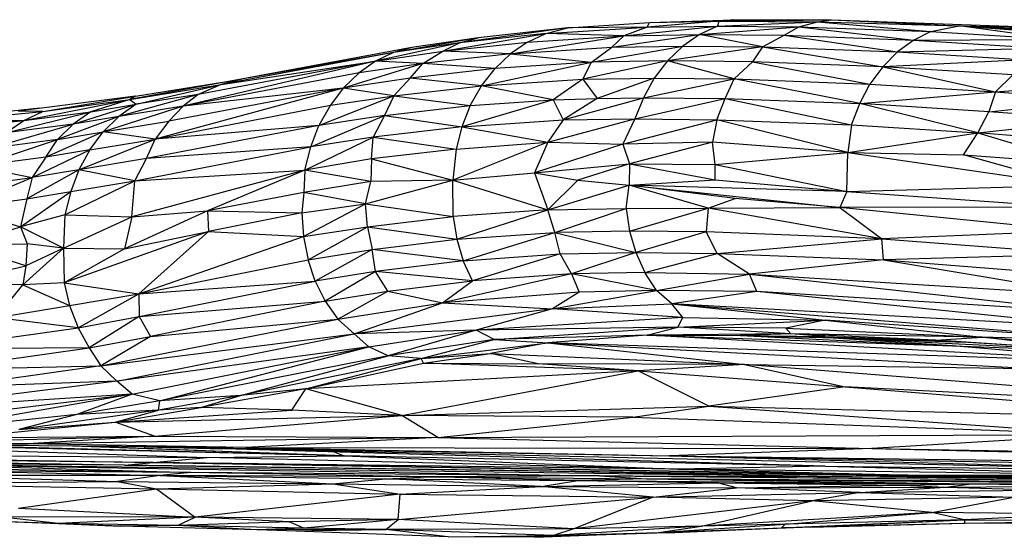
# Paper-space layout '_Posterior' of a CAD drawing. Header units: millimetres. Extents: x -679 to -71, y -2 to 78.
# Tile 2 of 10: x -638 to -601, y 1 to 20. Entities that reach past the tile are written whole.
import ezdxf

# ---------------------------------------------------------------- set-up
doc = ezdxf.new("R2010")
doc.units = ezdxf.units.MM

psp = doc.layouts.new('_Posterior')

# ---------------------------------------------------------------- linework, layer by layer
at = {"color": 7, "linetype": 'Continuous', "lineweight": 25}
for p, q in [((-614.36, 19.837), (-611.204, 19.947)), ((-611.204, 19.947), (-611.762, 19.897)), ((-611.762, 19.897), (-607.54, 19.936)), ((-611.204, 19.947), (-607.54, 19.936)), ((-608.063, 19.872), (-607.54, 19.936)), ((-607.54, 19.936), (-602.753, 19.715)), ((-607.54, 19.936), (-599.138, 19.647)), ((-617.424, 19.642), (-621.487, 19.073)), ((-617.424, 19.642), (-620.792, 19.263)), ((-618.251, 19.425), (-614.452, 19.663)), ((-618.251, 19.425), (-617.424, 19.642)), ((-617.424, 19.642), (-614.36, 19.837)), ((-614.452, 19.663), (-617.424, 19.642)), ((-615.32, 19.339), (-611.815, 19.708)), ((-614.452, 19.663), (-615.32, 19.339)), ((-611.762, 19.897), (-614.452, 19.663)), ((-614.452, 19.663), (-614.36, 19.837)), ((-614.452, 19.663), (-611.815, 19.708)), ((-614.36, 19.837), (-611.762, 19.897)), ((-611.815, 19.708), (-612.489, 19.39)), ((-612.489, 19.39), (-608.761, 19.682)), ((-611.762, 19.897), (-611.815, 19.708)), ((-611.815, 19.708), (-608.063, 19.872)), ((-611.815, 19.708), (-608.761, 19.682)), ((-611.762, 19.897), (-608.063, 19.872)), ((-609.309, 19.362), (-608.761, 19.682)), ((-608.761, 19.682), (-608.063, 19.872)), ((-608.761, 19.682), (-604.457, 19.178)), ((-608.761, 19.682), (-603.817, 19.498)), ((-608.063, 19.872), (-603.817, 19.498)), ((-608.063, 19.872), (-602.753, 19.715)), ((-603.817, 19.498), (-602.753, 19.715)), ((-602.753, 19.715), (-596.391, 19.367)), ((-602.753, 19.715), (-590.897, 19.212)), ((-602.753, 19.715), (-598.206, 19.39)), ((-599.091, 19.214), (-602.753, 19.715)), ((-602.753, 19.715), (-599.138, 19.647)), ((-620.792, 19.263), (-623.958, 18.715)), ((-620.792, 19.263), (-623.269, 18.905)), ((-622.105, 18.761), (-618.251, 19.425)), ((-618.251, 19.425), (-621.487, 19.073)), ((-621.487, 19.073), (-620.792, 19.263)), ((-619.57, 18.667), (-615.32, 19.339)), ((-618.937, 19.106), (-618.251, 19.425)), ((-618.937, 19.106), (-615.32, 19.339)), ((-615.32, 19.339), (-618.251, 19.425)), ((-615.77, 18.911), (-612.489, 19.39)), ((-615.77, 18.911), (-615.32, 19.339)), ((-615.32, 19.339), (-612.489, 19.39)), ((-612.489, 19.39), (-613.118, 18.949)), ((-610.13, 18.926), (-612.489, 19.39)), ((-612.489, 19.39), (-609.309, 19.362)), ((-610.13, 18.926), (-609.309, 19.362)), ((-609.309, 19.362), (-605.063, 18.736)), ((-609.309, 19.362), (-604.457, 19.178)), ((-603.817, 19.498), (-604.457, 19.178)), ((-604.457, 19.178), (-599.091, 19.214)), ((-603.817, 19.498), (-599.091, 19.214)), ((-623.269, 18.905), (-629.666, 17.715)), ((-621.487, 19.073), (-624.636, 18.39)), ((-621.487, 19.073), (-623.958, 18.715)), ((-623.269, 18.905), (-623.958, 18.715)), ((-622.105, 18.761), (-618.937, 19.106)), ((-622.105, 18.761), (-621.487, 19.073)), ((-618.937, 19.106), (-619.57, 18.667)), ((-619.57, 18.667), (-615.77, 18.911)), ((-616.535, 18.35), (-613.118, 18.949)), ((-616.535, 18.35), (-615.77, 18.911)), ((-615.77, 18.911), (-613.118, 18.949)), ((-613.118, 18.949), (-613.687, 18.398)), ((-610.13, 18.926), (-613.687, 18.398)), ((-613.118, 18.949), (-610.13, 18.926)), ((-610.13, 18.926), (-610.503, 18.369)), ((-610.13, 18.926), (-605.612, 18.182)), ((-610.13, 18.926), (-605.063, 18.736)), ((-604.457, 19.178), (-605.063, 18.736)), ((-605.063, 18.736), (-599.667, 18.887)), ((-604.457, 19.178), (-599.667, 18.887)), ((-623.958, 18.715), (-630.418, 17.51)), ((-623.958, 18.715), (-629.666, 17.715)), ((-624.636, 18.39), (-622.105, 18.761)), ((-623.958, 18.715), (-624.636, 18.39)), ((-622.864, 18.299), (-622.105, 18.761)), ((-619.57, 18.667), (-622.864, 18.299)), ((-619.57, 18.667), (-622.105, 18.761)), ((-620.155, 18.113), (-619.57, 18.667)), ((-619.57, 18.667), (-616.535, 18.35)), ((-605.612, 18.182), (-605.063, 18.736)), ((-605.063, 18.736), (-600.273, 18.443)), ((-624.636, 18.39), (-631.847, 16.701)), ((-624.636, 18.39), (-631.287, 17.146)), ((-630.418, 17.51), (-624.636, 18.39)), ((-622.864, 18.299), (-625.851, 17.381)), ((-624.636, 18.39), (-625.242, 17.953)), ((-622.864, 18.299), (-625.242, 17.953)), ((-622.864, 18.299), (-624.636, 18.39)), ((-623.339, 17.759), (-622.864, 18.299)), ((-620.155, 18.113), (-623.339, 17.759)), ((-620.155, 18.113), (-622.864, 18.299)), ((-620.66, 17.464), (-616.535, 18.35)), ((-620.66, 17.464), (-620.155, 18.113)), ((-616.535, 18.35), (-620.155, 18.113)), ((-613.687, 18.398), (-616.86, 17.715)), ((-616.86, 17.715), (-616.535, 18.35)), ((-613.687, 18.398), (-616.535, 18.35)), ((-613.687, 18.398), (-614.183, 17.748)), ((-611.193, 17.725), (-613.687, 18.398)), ((-610.503, 18.369), (-613.687, 18.398)), ((-610.503, 18.369), (-611.193, 17.725)), ((-610.503, 18.369), (-606.099, 17.533)), ((-605.612, 18.182), (-610.503, 18.369)), ((-605.612, 18.182), (-606.099, 17.533)), ((-600.273, 18.443), (-605.612, 18.182)), ((-605.612, 18.182), (-601.387, 17.241)), ((-600.738, 17.881), (-605.612, 18.182)), ((-625.242, 17.953), (-631.847, 16.701)), ((-625.242, 17.953), (-625.851, 17.381)), ((-623.339, 17.759), (-625.851, 17.381)), ((-623.952, 17.086), (-623.339, 17.759)), ((-620.66, 17.464), (-623.339, 17.759)), ((-616.86, 17.715), (-614.183, 17.748)), ((-614.183, 17.748), (-616.32, 16.996)), ((-614.183, 17.748), (-614.593, 17.018)), ((-614.593, 17.018), (-611.193, 17.725)), ((-614.183, 17.748), (-611.193, 17.725)), ((-611.521, 16.987), (-611.193, 17.725)), ((-606.482, 16.798), (-611.193, 17.725)), ((-611.193, 17.725), (-606.099, 17.533)), ((-600.738, 17.881), (-601.387, 17.241)), ((-629.666, 17.715), (-633.841, 16.952)), ((-633.841, 16.952), (-630.418, 17.51)), ((-633.626, 17.077), (-629.666, 17.715)), ((-633.606, 16.774), (-630.418, 17.51)), ((-625.851, 17.381), (-632.898, 15.47)), ((-625.851, 17.381), (-632.381, 16.138)), ((-625.851, 17.381), (-631.847, 16.701)), ((-630.418, 17.51), (-631.287, 17.146)), ((-629.666, 17.715), (-630.418, 17.51)), ((-625.851, 17.381), (-626.319, 16.737)), ((-623.952, 17.086), (-625.851, 17.381)), ((-623.952, 17.086), (-620.66, 17.464)), ((-621.08, 16.729), (-620.66, 17.464)), ((-620.66, 17.464), (-616.86, 17.715)), ((-617.979, 16.939), (-620.66, 17.464)), ((-616.86, 17.715), (-617.979, 16.939)), ((-616.86, 17.715), (-616.32, 16.996)), ((-606.482, 16.798), (-606.099, 17.533)), ((-606.099, 17.533), (-601.387, 17.241)), ((-601.387, 17.241), (-596.875, 17.586)), ((-633.626, 17.077), (-638.033, 16.52)), ((-637.109, 16.501), (-633.626, 17.077)), ((-631.287, 17.146), (-634.26, 16.313)), ((-633.626, 17.077), (-633.841, 16.952)), ((-631.287, 17.146), (-633.606, 16.774)), ((-631.287, 17.146), (-631.847, 16.701)), ((-626.756, 15.981), (-623.952, 17.086)), ((-626.319, 16.737), (-623.952, 17.086)), ((-623.952, 17.086), (-624.294, 16.356)), ((-623.952, 17.086), (-621.08, 16.729)), ((-617.979, 16.939), (-616.32, 16.996)), ((-617.603, 16.193), (-614.593, 17.018)), ((-616.32, 16.996), (-617.603, 16.193)), ((-616.32, 16.996), (-614.593, 17.018)), ((-614.593, 17.018), (-614.907, 16.223)), ((-614.907, 16.223), (-611.521, 16.987)), ((-614.593, 17.018), (-611.521, 16.987)), ((-611.835, 16.192), (-611.521, 16.987)), ((-611.521, 16.987), (-606.792, 16.004)), ((-611.521, 16.987), (-606.482, 16.798)), ((-606.482, 16.798), (-601.387, 17.241)), ((-601.387, 17.241), (-601.641, 16.495)), ((-601.387, 17.241), (-597.346, 16.93)), ((-637.218, 16.623), (-638.62, 16.478)), ((-637.824, 16.161), (-633.841, 16.952)), ((-637.109, 16.501), (-633.841, 16.952)), ((-635.967, 16.031), (-633.606, 16.774)), ((-633.841, 16.952), (-635.311, 16.494)), ((-635.311, 16.494), (-633.606, 16.774)), ((-631.847, 16.701), (-634.846, 15.74)), ((-633.606, 16.774), (-634.26, 16.313)), ((-631.847, 16.701), (-634.26, 16.313)), ((-633.841, 16.952), (-633.606, 16.774)), ((-632.898, 15.47), (-626.319, 16.737)), ((-631.847, 16.701), (-632.381, 16.138)), ((-626.319, 16.737), (-626.756, 15.981)), ((-624.294, 16.356), (-621.08, 16.729)), ((-617.979, 16.939), (-621.4, 15.934)), ((-621.08, 16.729), (-621.4, 15.934)), ((-621.08, 16.729), (-617.979, 16.939)), ((-617.979, 16.939), (-617.603, 16.193)), ((-606.792, 16.004), (-606.482, 16.798)), ((-602.054, 15.701), (-606.482, 16.798)), ((-601.641, 16.495), (-606.482, 16.798)), ((-601.641, 16.495), (-597.346, 16.93)), ((-640.609, 16.159), (-637.109, 16.501)), ((-638.487, 15.697), (-635.311, 16.494)), ((-637.109, 16.501), (-638.033, 16.52)), ((-637.824, 16.161), (-637.109, 16.501)), ((-637.824, 16.161), (-635.311, 16.494)), ((-634.26, 16.313), (-636.553, 15.456)), ((-635.311, 16.494), (-635.967, 16.031)), ((-634.26, 16.313), (-635.967, 16.031)), ((-634.26, 16.313), (-634.846, 15.74)), ((-627.057, 15.172), (-624.294, 16.356)), ((-624.294, 16.356), (-626.756, 15.981)), ((-624.294, 16.356), (-624.727, 15.535)), ((-624.294, 16.356), (-621.4, 15.934)), ((-602.054, 15.701), (-601.641, 16.495)), ((-597.722, 16.19), (-601.641, 16.495)), ((-640.609, 16.159), (-637.824, 16.161)), ((-640.458, 15.892), (-637.824, 16.161)), ((-639.079, 15.121), (-635.967, 16.031)), ((-638.487, 15.697), (-637.824, 16.161)), ((-635.967, 16.031), (-638.487, 15.697)), ((-636.553, 15.456), (-635.967, 16.031)), ((-634.846, 15.74), (-632.381, 16.138)), ((-626.756, 15.981), (-633.225, 14.742)), ((-632.381, 16.138), (-632.898, 15.47)), ((-626.756, 15.981), (-632.898, 15.47)), ((-627.057, 15.172), (-626.756, 15.981)), ((-621.4, 15.934), (-624.727, 15.535)), ((-621.4, 15.934), (-621.612, 15.093)), ((-621.4, 15.934), (-617.603, 16.193)), ((-621.4, 15.934), (-618.178, 15.353)), ((-618.178, 15.353), (-614.907, 16.223)), ((-617.603, 16.193), (-618.178, 15.353)), ((-617.603, 16.193), (-614.907, 16.223)), ((-614.907, 16.223), (-615.362, 15.276)), ((-615.362, 15.276), (-611.835, 16.192)), ((-614.907, 16.223), (-611.835, 16.192)), ((-611.835, 16.192), (-612.001, 15.359)), ((-606.922, 14.959), (-611.835, 16.192)), ((-611.835, 16.192), (-606.792, 16.004)), ((-606.792, 16.004), (-606.922, 14.959)), ((-606.792, 16.004), (-602.054, 15.701)), ((-602.054, 15.701), (-597.722, 16.19)), ((-634.846, 15.74), (-636.996, 14.791)), ((-636.553, 15.456), (-634.846, 15.74)), ((-635.348, 15.069), (-634.846, 15.74)), ((-632.898, 15.47), (-634.846, 15.74)), ((-627.286, 14.303), (-624.727, 15.535)), ((-624.727, 15.535), (-627.057, 15.172)), ((-624.785, 14.724), (-624.727, 15.535)), ((-624.727, 15.535), (-621.612, 15.093)), ((-606.922, 14.959), (-602.054, 15.701)), ((-602.588, 14.874), (-602.054, 15.701)), ((-602.054, 15.701), (-598.242, 14.555)), ((-598.005, 15.387), (-602.054, 15.701)), ((-639.588, 14.447), (-636.553, 15.456)), ((-636.553, 15.456), (-639.079, 15.121)), ((-636.996, 14.791), (-636.553, 15.456)), ((-635.755, 14.316), (-632.898, 15.47)), ((-635.348, 15.069), (-632.898, 15.47)), ((-633.663, 13.903), (-627.057, 15.172)), ((-633.225, 14.742), (-632.898, 15.47)), ((-627.057, 15.172), (-633.225, 14.742)), ((-627.286, 14.303), (-627.057, 15.172)), ((-618.178, 15.353), (-621.741, 13.927)), ((-621.612, 15.093), (-618.178, 15.353)), ((-618.178, 15.353), (-618.673, 14.207)), ((-615.362, 15.276), (-618.673, 14.207)), ((-618.178, 15.353), (-615.362, 15.276)), ((-612.001, 15.359), (-615.362, 15.276)), ((-615.362, 15.276), (-615.118, 14.537)), ((-612.001, 15.359), (-615.118, 14.537)), ((-606.922, 14.959), (-612.001, 15.359)), ((-611.898, 14.521), (-612.001, 15.359)), ((-636.996, 14.791), (-639.588, 14.447)), ((-637.505, 14.023), (-635.348, 15.069)), ((-636.996, 14.791), (-637.505, 14.023)), ((-635.348, 15.069), (-636.996, 14.791)), ((-635.348, 15.069), (-635.755, 14.316)), ((-621.612, 15.093), (-624.785, 14.724)), ((-621.612, 15.093), (-621.741, 13.927)), ((-611.898, 14.521), (-606.922, 14.959)), ((-606.965, 13.498), (-606.922, 14.959)), ((-606.922, 14.959), (-598.547, 13.745)), ((-606.922, 14.959), (-602.588, 14.874)), ((-602.588, 14.874), (-598.242, 14.555)), ((-598.547, 13.745), (-602.588, 14.874)), ((-639.588, 14.447), (-637.505, 14.023)), ((-633.225, 14.742), (-635.755, 14.316)), ((-633.663, 13.903), (-633.225, 14.742)), ((-624.785, 14.724), (-627.286, 14.303)), ((-624.785, 14.724), (-624.813, 13.872)), ((-624.785, 14.724), (-621.741, 13.927)), ((-618.673, 14.207), (-615.118, 14.537)), ((-615.118, 14.537), (-617.046, 13.927)), ((-615.118, 14.537), (-615.12, 13.74)), ((-615.118, 14.537), (-611.897, 13.941)), ((-615.118, 14.537), (-611.898, 14.521)), ((-611.898, 14.521), (-606.965, 13.498)), ((-611.897, 13.941), (-611.898, 14.521)), ((-635.755, 14.316), (-637.702, 13.221)), ((-635.755, 14.316), (-637.505, 14.023)), ((-635.755, 14.316), (-636.057, 13.501)), ((-633.663, 13.903), (-635.755, 14.316)), ((-627.286, 14.303), (-633.765, 12.549)), ((-633.663, 13.903), (-627.286, 14.303)), ((-627.286, 14.303), (-630.929, 12.779)), ((-627.286, 14.303), (-627.322, 13.466)), ((-624.813, 13.872), (-627.286, 14.303)), ((-621.741, 13.927), (-618.673, 14.207)), ((-618.673, 14.207), (-617.046, 13.927)), ((-618.673, 14.207), (-618.171, 12.817)), ((-640.3, 12.873), (-637.505, 14.023)), ((-639.998, 13.691), (-637.505, 14.023)), ((-637.505, 14.023), (-637.702, 13.221)), ((-636.278, 12.624), (-633.663, 13.903)), ((-636.057, 13.501), (-633.663, 13.903)), ((-633.765, 12.549), (-633.663, 13.903)), ((-624.813, 13.872), (-627.322, 13.466)), ((-625.01, 13.043), (-621.741, 13.927)), ((-625.01, 13.043), (-624.813, 13.872)), ((-621.741, 13.927), (-624.813, 13.872)), ((-621.741, 13.927), (-618.171, 12.817)), ((-621.728, 12.568), (-621.741, 13.927)), ((-617.046, 13.927), (-618.171, 12.817)), ((-618.171, 12.817), (-615.12, 13.74)), ((-617.046, 13.927), (-615.12, 13.74)), ((-615.24, 12.867), (-615.12, 13.74)), ((-615.12, 13.74), (-611.897, 13.941)), ((-615.12, 13.74), (-607.227, 12.903)), ((-606.965, 13.498), (-615.12, 13.74)), ((-611.147, 13.243), (-615.12, 13.74)), ((-612.163, 12.876), (-615.12, 13.74)), ((-611.897, 13.941), (-606.965, 13.498)), ((-606.965, 13.498), (-598.547, 13.745)), ((-637.944, 12.179), (-636.057, 13.501)), ((-637.702, 13.221), (-636.057, 13.501)), ((-636.057, 13.501), (-636.278, 12.624)), ((-627.322, 13.466), (-630.929, 12.779)), ((-627.322, 13.466), (-627.391, 12.696)), ((-625.01, 13.043), (-627.322, 13.466)), ((-606.965, 13.498), (-607.227, 12.903)), ((-606.965, 13.498), (-598.579, 12.919)), ((-640.3, 12.873), (-637.702, 13.221)), ((-637.702, 13.221), (-637.944, 12.179)), ((-627.391, 12.696), (-625.01, 13.043)), ((-627.332, 11.813), (-625.01, 13.043)), ((-625.01, 13.043), (-621.728, 12.568)), ((-624.934, 12.177), (-625.01, 13.043)), ((-612.163, 12.876), (-611.147, 13.243)), ((-607.227, 12.903), (-611.147, 13.243)), ((-640.3, 12.873), (-637.944, 12.179)), ((-636.278, 12.624), (-637.944, 12.179)), ((-636.278, 12.624), (-636.335, 11.381)), ((-636.278, 12.624), (-633.765, 12.549)), ((-630.929, 12.779), (-634.04, 11.349)), ((-633.765, 12.549), (-630.929, 12.779)), ((-630.929, 12.779), (-627.391, 12.696)), ((-630.929, 12.779), (-630.89, 12)), ((-627.391, 12.696), (-630.89, 12)), ((-627.391, 12.696), (-627.332, 11.813)), ((-624.934, 12.177), (-621.728, 12.568)), ((-618.171, 12.817), (-621.728, 12.568)), ((-621.728, 12.568), (-621.592, 11.717)), ((-621.592, 11.717), (-618.171, 12.817)), ((-618.171, 12.817), (-615.24, 12.867)), ((-617.912, 11.969), (-618.171, 12.817)), ((-617.912, 11.969), (-615.24, 12.867)), ((-615.24, 12.867), (-612.163, 12.876)), ((-615.24, 12.867), (-615.112, 12.018)), ((-615.112, 12.018), (-612.163, 12.876)), ((-612.163, 12.876), (-612.233, 11.985)), ((-612.163, 12.876), (-607.227, 12.903)), ((-605.659, 11.731), (-612.163, 12.876)), ((-598.579, 12.919), (-607.227, 12.903)), ((-607.227, 12.903), (-605.659, 11.731)), ((-598.448, 12.03), (-607.227, 12.903)), ((-636.335, 11.381), (-633.765, 12.549)), ((-633.765, 12.549), (-634.04, 11.349)), ((-640.177, 11.479), (-637.944, 12.179)), ((-636.335, 11.381), (-637.944, 12.179)), ((-637.944, 12.179), (-637.696, 11.533)), ((-630.89, 12), (-636.304, 10.078)), ((-634.04, 11.349), (-630.89, 12)), ((-630.89, 12), (-633.508, 9.666)), ((-633.508, 9.666), (-627.332, 11.813)), ((-630.89, 12), (-627.332, 11.813)), ((-627.332, 11.813), (-624.934, 12.177)), ((-627.332, 11.813), (-627.16, 10.943)), ((-627.16, 10.943), (-624.934, 12.177)), ((-624.934, 12.177), (-621.592, 11.717)), ((-624.934, 12.177), (-624.755, 11.332)), ((-621.592, 11.717), (-617.912, 11.969)), ((-621.346, 10.907), (-617.912, 11.969)), ((-615.112, 12.018), (-617.912, 11.969)), ((-617.912, 11.969), (-614.875, 11.21)), ((-617.707, 11.16), (-617.912, 11.969)), ((-612.233, 11.985), (-615.112, 12.018)), ((-615.112, 12.018), (-614.875, 11.21)), ((-612.233, 11.985), (-614.875, 11.21)), ((-611.826, 11.181), (-612.233, 11.985)), ((-605.659, 11.731), (-612.233, 11.985)), ((-598.448, 12.03), (-605.659, 11.731)), ((-640.177, 11.479), (-637.696, 11.533)), ((-637.743, 10.719), (-640.177, 11.479)), ((-637.696, 11.533), (-637.743, 10.719)), ((-636.335, 11.381), (-637.696, 11.533)), ((-624.755, 11.332), (-621.592, 11.717)), ((-621.592, 11.717), (-621.346, 10.907)), ((-611.826, 11.181), (-605.659, 11.731)), ((-605.588, 10.935), (-605.659, 11.731)), ((-605.659, 11.731), (-598.131, 11.151)), ((-636.335, 11.381), (-637.858, 9.996)), ((-636.335, 11.381), (-637.743, 10.719)), ((-636.335, 11.381), (-634.04, 11.349)), ((-636.335, 11.381), (-636.304, 10.078)), ((-634.04, 11.349), (-636.304, 10.078)), ((-627.16, 10.943), (-624.755, 11.332)), ((-624.755, 11.332), (-626.893, 10.138)), ((-621.346, 10.907), (-624.755, 11.332)), ((-624.633, 10.499), (-624.755, 11.332)), ((-621.346, 10.907), (-617.707, 11.16)), ((-617.707, 11.16), (-620.993, 10.156)), ((-617.707, 11.16), (-614.875, 11.21)), ((-617.289, 10.41), (-617.707, 11.16)), ((-614.875, 11.21), (-617.289, 10.41)), ((-614.875, 11.21), (-611.826, 11.181)), ((-614.875, 11.21), (-614.535, 10.461)), ((-614.535, 10.461), (-611.826, 11.181)), ((-611.826, 11.181), (-605.588, 10.935)), ((-610.618, 10.4), (-611.826, 11.181)), ((-598.131, 11.151), (-605.588, 10.935)), ((-640.611, 10.047), (-637.743, 10.719)), ((-637.743, 10.719), (-637.858, 9.996)), ((-633.508, 9.666), (-627.16, 10.943)), ((-626.893, 10.138), (-627.16, 10.943)), ((-621.346, 10.907), (-624.633, 10.499)), ((-620.993, 10.156), (-621.346, 10.907)), ((-605.588, 10.935), (-610.618, 10.4)), ((-605.588, 10.935), (-597.903, 10.339)), ((-605.588, 10.935), (-597.596, 9.608)), ((-624.633, 10.499), (-626.893, 10.138)), ((-624.633, 10.499), (-626.524, 9.389)), ((-620.993, 10.156), (-624.633, 10.499)), ((-624.169, 9.766), (-624.633, 10.499)), ((-617.289, 10.41), (-622.118, 9.328)), ((-617.289, 10.41), (-620.993, 10.156)), ((-614.535, 10.461), (-617.289, 10.41)), ((-614.102, 9.79), (-617.289, 10.41)), ((-617.289, 10.41), (-617.001, 9.732)), ((-614.102, 9.79), (-614.535, 10.461)), ((-614.535, 10.461), (-610.618, 10.4)), ((-614.102, 9.79), (-610.618, 10.4)), ((-610.618, 10.4), (-597.265, 8.936)), ((-610.618, 10.4), (-597.596, 9.608)), ((-610.345, 9.753), (-610.618, 10.4)), ((-637.858, 9.996), (-640.611, 10.047)), ((-638.845, 8.77), (-637.858, 9.996)), ((-636.304, 10.078), (-637.858, 9.996)), ((-637.858, 9.996), (-636.105, 9.22)), ((-636.304, 10.078), (-633.508, 9.666)), ((-636.304, 10.078), (-636.105, 9.22)), ((-633.508, 9.666), (-626.893, 10.138)), ((-633.496, 8.812), (-626.893, 10.138)), ((-626.893, 10.138), (-626.524, 9.389)), ((-624.169, 9.766), (-620.993, 10.156)), ((-622.118, 9.328), (-620.993, 10.156)), ((-636.105, 9.22), (-633.508, 9.666)), ((-635.784, 8.394), (-633.508, 9.666)), ((-633.508, 9.666), (-633.496, 8.812)), ((-626.524, 9.389), (-624.169, 9.766)), ((-626.049, 8.718), (-624.169, 9.766)), ((-624.169, 9.766), (-622.118, 9.328)), ((-617.001, 9.732), (-622.118, 9.328)), ((-618.002, 9.103), (-614.102, 9.79)), ((-617.001, 9.732), (-618.002, 9.103)), ((-614.102, 9.79), (-617.001, 9.732)), ((-610.345, 9.753), (-614.102, 9.79)), ((-613.53, 9.292), (-614.102, 9.79)), ((-610.345, 9.753), (-613.53, 9.292)), ((-596.755, 8.364), (-610.345, 9.753)), ((-597.265, 8.936), (-610.345, 9.753)), ((-633.496, 8.812), (-626.524, 9.389)), ((-626.524, 9.389), (-633.072, 8.057)), ((-626.524, 9.389), (-626.049, 8.718)), ((-626.049, 8.718), (-622.118, 9.328)), ((-625.434, 8.162), (-622.118, 9.328)), ((-622.118, 9.328), (-618.002, 9.103)), ((-618.002, 9.103), (-613.53, 9.292)), ((-596.755, 8.364), (-613.53, 9.292)), ((-613.53, 9.292), (-596.131, 7.891)), ((-613.53, 9.292), (-607.773, 8.673)), ((-613.117, 8.781), (-613.53, 9.292)), ((-638.845, 8.77), (-636.105, 9.22)), ((-636.105, 9.22), (-635.784, 8.394)), ((-618.002, 9.103), (-625.434, 8.162)), ((-618.002, 9.103), (-620.859, 8.301)), ((-613.117, 8.781), (-618.002, 9.103)), ((-635.784, 8.394), (-638.845, 8.77)), ((-635.784, 8.394), (-633.496, 8.812)), ((-633.496, 8.812), (-635.368, 7.635)), ((-634.929, 6.964), (-626.049, 8.718)), ((-633.496, 8.812), (-633.072, 8.057)), ((-633.072, 8.057), (-626.049, 8.718)), ((-626.049, 8.718), (-625.434, 8.162)), ((-613.117, 8.781), (-620.859, 8.301)), ((-613.305, 8.413), (-613.117, 8.781)), ((-613.305, 8.413), (-607.773, 8.673)), ((-613.117, 8.781), (-607.773, 8.673)), ((-607.773, 8.673), (-609.251, 8.371)), ((-596.131, 7.891), (-607.773, 8.673)), ((-607.773, 8.673), (-601.887, 8.032)), ((-641.399, 7.597), (-635.784, 8.394)), ((-635.784, 8.394), (-635.368, 7.635)), ((-634.929, 6.964), (-625.434, 8.162)), ((-634.336, 6.385), (-625.434, 8.162)), ((-620.859, 8.301), (-625.434, 8.162)), ((-624.89, 7.673), (-625.434, 8.162)), ((-624.89, 7.673), (-620.859, 8.301)), ((-620.859, 8.301), (-624.166, 7.343)), ((-613.305, 8.413), (-620.859, 8.301)), ((-620.183, 7.956), (-620.859, 8.301)), ((-620.183, 7.956), (-613.305, 8.413)), ((-614.458, 8.114), (-613.305, 8.413)), ((-609.061, 8.169), (-614.458, 8.114)), ((-609.251, 8.371), (-613.305, 8.413)), ((-609.061, 8.169), (-613.305, 8.413)), ((-609.061, 8.169), (-610.955, 8.098)), ((-609.251, 8.371), (-601.887, 8.032)), ((-609.251, 8.371), (-609.061, 8.169)), ((-601.887, 8.032), (-609.061, 8.169)), ((-603.628, 7.926), (-609.061, 8.169)), ((-607.789, 8.067), (-609.061, 8.169)), ((-635.368, 7.635), (-633.072, 8.057)), ((-633.072, 8.057), (-634.929, 6.964)), ((-620.183, 7.956), (-624.166, 7.343)), ((-622.926, 7.24), (-620.183, 7.956)), ((-622.926, 7.24), (-618.174, 7.829)), ((-618.174, 7.829), (-620.327, 7.423)), ((-614.458, 8.114), (-620.183, 7.956)), ((-620.183, 7.956), (-618.174, 7.829)), ((-614.458, 8.114), (-618.174, 7.829)), ((-595.447, 7.062), (-618.174, 7.829)), ((-618.174, 7.829), (-599.723, 6.853)), ((-618.174, 7.829), (-610.801, 7.015)), ((-614.458, 8.114), (-610.955, 8.098)), ((-614.458, 8.114), (-603.004, 7.719)), ((-595.447, 7.062), (-614.458, 8.114)), ((-610.955, 8.098), (-607.789, 8.067)), ((-610.955, 8.098), (-607.869, 8.023)), ((-610.955, 8.098), (-603.004, 7.719)), ((-607.869, 8.023), (-607.789, 8.067)), ((-603.004, 7.719), (-607.869, 8.023)), ((-607.869, 8.023), (-602.499, 7.849)), ((-597.978, 7.541), (-607.869, 8.023)), ((-607.789, 8.067), (-603.628, 7.926)), ((-607.789, 8.067), (-603.133, 7.892)), ((-603.628, 7.926), (-601.887, 8.032)), ((-603.628, 7.926), (-597.534, 7.537)), ((-598.111, 7.551), (-603.628, 7.926)), ((-596.131, 7.891), (-601.887, 8.032)), ((-601.887, 8.032), (-595.554, 7.534)), ((-597.534, 7.537), (-601.887, 8.032)), ((-635.368, 7.635), (-641.399, 7.597)), ((-641.193, 6.82), (-635.368, 7.635)), ((-635.368, 7.635), (-634.929, 6.964)), ((-624.89, 7.673), (-634.336, 6.385)), ((-633.758, 5.898), (-624.89, 7.673)), ((-632.715, 5.65), (-624.89, 7.673)), ((-624.166, 7.343), (-624.89, 7.673)), ((-622.926, 7.24), (-620.327, 7.423)), ((-622.84, 7.065), (-620.327, 7.423)), ((-620.327, 7.423), (-610.801, 7.015)), ((-618.54, 7.042), (-620.327, 7.423)), ((-603.004, 7.719), (-597.933, 7.537)), ((-595.447, 7.062), (-603.004, 7.719)), ((-624.166, 7.343), (-632.715, 5.65)), ((-629.699, 5.847), (-624.166, 7.343)), ((-622.926, 7.24), (-629.699, 5.847)), ((-627.242, 6.102), (-622.926, 7.24)), ((-627.242, 6.102), (-622.84, 7.065)), ((-622.926, 7.24), (-624.166, 7.343)), ((-622.84, 7.065), (-622.926, 7.24)), ((-622.84, 7.065), (-618.54, 7.042)), ((-614.792, 6.78), (-622.84, 7.065)), ((-610.801, 7.015), (-618.54, 7.042)), ((-614.792, 6.78), (-618.54, 7.042)), ((-610.801, 7.015), (-614.792, 6.78)), ((-610.801, 7.015), (-599.723, 6.853)), ((-587.931, 5.197), (-610.801, 7.015)), ((-610.801, 7.015), (-607.029, 6.181)), ((-641.193, 6.82), (-634.929, 6.964)), ((-634.929, 6.964), (-640.565, 6.17)), ((-634.929, 6.964), (-634.336, 6.385)), ((-614.792, 6.78), (-627.242, 6.102)), ((-623.643, 5.096), (-614.792, 6.78)), ((-614.792, 6.78), (-607.029, 6.181)), ((-612.14, 5.452), (-614.792, 6.78)), ((-634.336, 6.385), (-643.081, 5.297)), ((-634.336, 6.385), (-640.565, 6.17)), ((-633.758, 5.898), (-634.336, 6.385)), ((-627.242, 6.102), (-631.186, 5.398)), ((-627.242, 6.102), (-629.699, 5.847)), ((-627.774, 5.299), (-627.242, 6.102)), ((-623.643, 5.096), (-627.242, 6.102)), ((-607.029, 6.181), (-612.14, 5.452)), ((-587.931, 5.197), (-607.029, 6.181)), ((-607.029, 6.181), (-591.579, 4.92)), ((-633.758, 5.898), (-643.081, 5.297)), ((-642.473, 4.835), (-633.758, 5.898)), ((-633.758, 5.898), (-641.492, 4.545)), ((-633.758, 5.898), (-635.834, 5.137)), ((-632.715, 5.65), (-635.834, 5.137)), ((-632.715, 5.65), (-633.758, 5.898)), ((-629.699, 5.847), (-632.772, 5.306)), ((-632.772, 5.306), (-632.715, 5.65)), ((-629.699, 5.847), (-632.715, 5.65)), ((-631.186, 5.398), (-629.699, 5.847)), ((-632.772, 5.306), (-638.003, 4.578)), ((-632.772, 5.306), (-635.834, 5.137)), ((-634.396, 4.855), (-631.186, 5.398)), ((-634.396, 4.855), (-632.772, 5.306)), ((-634.396, 4.855), (-627.774, 5.299)), ((-631.186, 5.398), (-632.772, 5.306)), ((-627.774, 5.299), (-631.186, 5.398)), ((-623.643, 5.096), (-627.774, 5.299)), ((-623.643, 5.096), (-612.14, 5.452)), ((-614.992, 5.041), (-612.14, 5.452)), ((-612.14, 5.452), (-591.579, 4.92)), ((-612.14, 5.452), (-597.31, 4.392)), ((-635.834, 5.137), (-641.492, 4.545)), ((-640.243, 4.266), (-634.396, 4.855)), ((-635.834, 5.137), (-638.003, 4.578)), ((-638.003, 4.578), (-634.396, 4.855)), ((-634.396, 4.855), (-623.643, 5.096)), ((-632.925, 4.323), (-634.396, 4.855)), ((-632.925, 4.323), (-623.643, 5.096)), ((-614.992, 5.041), (-623.643, 5.096)), ((-622.299, 4.279), (-623.643, 5.096)), ((-622.299, 4.279), (-614.992, 5.041)), ((-614.992, 5.041), (-597.31, 4.392)), ((-645.619, 3.999), (-632.925, 4.323)), ((-640.243, 4.266), (-632.925, 4.323)), ((-632.925, 4.323), (-637.679, 4.043)), ((-622.299, 4.279), (-637.679, 4.043)), ((-632.925, 4.323), (-622.299, 4.279)), ((-622.299, 4.279), (-629.5, 3.897)), ((-622.299, 4.279), (-597.31, 4.392)), ((-622.299, 4.279), (-606.023, 3.868)), ((-597.31, 4.392), (-606.023, 3.868)), ((-637.679, 4.043), (-645.619, 3.999)), ((-645.097, 4), (-630.956, 3.523)), ((-625.815, 3.59), (-643.322, 4.005)), ((-642.492, 4.007), (-637.679, 4.043)), ((-629.5, 3.897), (-642.492, 4.007)), ((-625.815, 3.59), (-641.379, 3.997)), ((-629.5, 3.897), (-637.679, 4.043)), ((-625.815, 3.59), (-635.997, 3.952)), ((-634.904, 3.942), (-625.815, 3.59)), ((-633.302, 3.929), (-630.341, 3.851)), ((-607.772, 3.198), (-632.904, 3.926)), ((-632.872, 3.925), (-593.314, 3.034)), ((-632.814, 3.925), (-613.612, 3.59)), ((-629.5, 3.897), (-606.023, 3.868)), ((-629.5, 3.897), (-613.612, 3.59)), ((-626.193, 3.731), (-625.815, 3.59)), ((-606.023, 3.868), (-613.612, 3.59)), ((-606.023, 3.868), (-585.855, 3.485)), ((-606.023, 3.868), (-571.765, 3.015)), ((-634.041, 3.237), (-672.776, 3.511)), ((-634.041, 3.237), (-659.359, 3.502)), ((-632.966, 3.336), (-658.434, 3.592)), ((-634.041, 3.237), (-658.434, 3.592)), ((-651.904, 3.679), (-630.956, 3.523)), ((-651.904, 3.679), (-632.966, 3.336)), ((-634.041, 3.237), (-632.966, 3.336)), ((-632.966, 3.336), (-630.956, 3.523)), ((-613.297, 3.083), (-632.966, 3.336)), ((-603.932, 2.854), (-632.966, 3.336)), ((-632.966, 3.336), (-596.068, 2.713)), ((-630.956, 3.523), (-625.815, 3.59)), ((-613.297, 3.083), (-630.956, 3.523)), ((-607.772, 3.198), (-625.815, 3.59)), ((-625.815, 3.59), (-613.297, 3.083)), ((-613.612, 3.59), (-571.765, 3.015)), ((-613.612, 3.59), (-577.544, 2.919)), ((-613.612, 3.59), (-593.314, 3.034)), ((-631.562, 2.96), (-641.383, 3.11)), ((-608.076, 2.812), (-641.184, 3.25)), ((-641.184, 3.25), (-616.238, 2.837)), ((-641.184, 3.25), (-631.562, 2.96)), ((-631.562, 2.96), (-640.731, 3.029)), ((-640.731, 3.029), (-632.726, 2.85)), ((-634.041, 3.237), (-596.068, 2.713)), ((-595.617, 2.696), (-634.041, 3.237)), ((-631.562, 2.96), (-632.726, 2.85)), ((-616.238, 2.837), (-631.562, 2.96)), ((-622.686, 2.801), (-631.562, 2.96)), ((-608.076, 2.812), (-619.777, 3.036)), ((-607.772, 3.198), (-613.297, 3.083)), ((-595.527, 2.869), (-613.297, 3.083)), ((-613.297, 3.083), (-603.932, 2.854)), ((-607.772, 3.198), (-593.314, 3.034)), ((-607.772, 3.198), (-595.527, 2.869)), ((-642.795, 2.547), (-634.307, 2.628)), ((-632.726, 2.85), (-641.917, 2.848)), ((-641.917, 2.848), (-634.307, 2.628)), ((-632.726, 2.85), (-634.307, 2.628)), ((-634.307, 2.628), (-626.236, 2.54)), ((-634.307, 2.628), (-632.847, 2.348)), ((-622.686, 2.801), (-632.726, 2.85)), ((-632.726, 2.85), (-624.253, 2.726)), ((-632.726, 2.85), (-626.236, 2.54)), ((-626.236, 2.54), (-624.253, 2.726)), ((-624.253, 2.726), (-622.686, 2.801)), ((-624.253, 2.726), (-617.045, 2.665)), ((-618.426, 2.44), (-624.253, 2.726)), ((-616.238, 2.837), (-622.686, 2.801)), ((-622.686, 2.801), (-614.471, 2.73)), ((-617.045, 2.665), (-622.686, 2.801)), ((-618.426, 2.44), (-617.045, 2.665)), ((-614.471, 2.73), (-617.045, 2.665)), ((-617.045, 2.665), (-602.294, 2.533)), ((-617.045, 2.665), (-611.818, 2.578)), ((-583.341, 2.498), (-616.238, 2.837)), ((-616.238, 2.837), (-581.285, 2.498)), ((-616.238, 2.837), (-608.076, 2.812)), ((-616.238, 2.837), (-614.471, 2.73)), ((-583.341, 2.498), (-614.471, 2.73)), ((-614.471, 2.73), (-594.126, 2.547)), ((-614.471, 2.73), (-602.294, 2.533)), ((-592.804, 2.656), (-608.076, 2.812)), ((-581.285, 2.498), (-608.076, 2.812)), ((-608.076, 2.812), (-602.607, 2.794)), ((-595.527, 2.869), (-603.932, 2.854)), ((-585.859, 2.675), (-603.932, 2.854)), ((-603.932, 2.854), (-596.068, 2.713)), ((-642.795, 2.547), (-632.847, 2.348)), ((-638.015, 1.623), (-632.847, 2.348)), ((-632.847, 2.348), (-626.236, 2.54)), ((-632.847, 2.348), (-623.716, 2.145)), ((-632.847, 2.348), (-631.4, 1.286)), ((-626.236, 2.54), (-618.426, 2.44)), ((-626.236, 2.54), (-623.716, 2.145)), ((-623.716, 2.145), (-618.426, 2.44)), ((-618.426, 2.44), (-611.818, 2.578)), ((-614.232, 2.04), (-618.426, 2.44)), ((-618.426, 2.44), (-611.102, 2.388)), ((-614.232, 2.04), (-611.102, 2.388)), ((-611.818, 2.578), (-602.294, 2.533)), ((-611.102, 2.388), (-611.818, 2.578)), ((-611.818, 2.578), (-604.846, 2.486)), ((-611.102, 2.388), (-604.846, 2.486)), ((-611.102, 2.388), (-603.262, 2.414)), ((-606.473, 2.214), (-611.102, 2.388)), ((-606.473, 2.214), (-603.262, 2.414)), ((-606.473, 2.214), (-599.647, 2.306)), ((-604.846, 2.486), (-602.294, 2.533)), ((-604.846, 2.486), (-603.262, 2.414)), ((-603.262, 2.414), (-602.294, 2.533)), ((-603.262, 2.414), (-595.982, 2.481)), ((-603.262, 2.414), (-599.647, 2.306)), ((-602.294, 2.533), (-594.126, 2.547)), ((-602.294, 2.533), (-583.392, 2.455)), ((-602.294, 2.533), (-589.04, 2.477)), ((-602.294, 2.533), (-595.982, 2.481)), ((-623.716, 2.145), (-631.4, 1.286)), ((-623.783, 1.195), (-623.716, 2.145)), ((-623.783, 1.195), (-614.232, 2.04)), ((-623.716, 2.145), (-614.232, 2.04)), ((-614.232, 2.04), (-617.202, 0.854)), ((-608.266, 1.894), (-617.202, 0.854)), ((-614.232, 2.04), (-606.473, 2.214)), ((-608.266, 1.894), (-614.232, 2.04)), ((-612.41, 0.95), (-608.266, 1.894)), ((-606.473, 2.214), (-608.266, 1.894)), ((-600.702, 2.032), (-608.266, 1.894)), ((-603.783, 1.463), (-608.266, 1.894)), ((-606.473, 2.214), (-600.702, 2.032)), ((-603.783, 1.463), (-600.702, 2.032)), ((-638.015, 1.623), (-631.4, 1.286)), ((-636.527, 1.049), (-639.265, 1.137)), ((-634.19, 0.95), (-639.265, 1.137)), ((-631.4, 1.286), (-638.738, 1.298)), ((-636.527, 1.049), (-638.738, 1.298)), ((-631.4, 1.286), (-636.527, 1.049)), ((-632.058, 0.978), (-631.4, 1.286)), ((-627.874, 1.113), (-632.058, 0.978)), ((-623.783, 1.195), (-631.4, 1.286)), ((-627.874, 1.113), (-631.4, 1.286)), ((-623.783, 1.195), (-627.874, 1.113)), ((-627.326, 0.871), (-627.874, 1.113)), ((-623.783, 1.195), (-627.326, 0.871)), ((-624.245, 0.826), (-623.783, 1.195)), ((-617.202, 0.854), (-623.783, 1.195)), ((-603.783, 1.463), (-612.41, 0.95)), ((-609.41, 0.888), (-602.561, 1.185)), ((-609.274, 1.029), (-603.783, 1.463)), ((-602.561, 1.185), (-609.274, 1.029)), ((-608.315, 0.91), (-602.561, 1.185)), ((-597.969, 1.4), (-603.783, 1.463)), ((-602.561, 1.185), (-603.783, 1.463)), ((-596.116, 1.153), (-602.586, 1.051)), ((-597.969, 1.4), (-602.561, 1.185)), ((-602.561, 1.185), (-602.543, 1.066)), ((-602.561, 1.185), (-596.116, 1.153)), ((-602.543, 1.066), (-596.116, 1.153)), ((-632.058, 0.978), (-636.527, 1.049)), ((-636.527, 1.049), (-634.19, 0.95)), ((-632.058, 0.978), (-634.19, 0.95)), ((-629.079, 0.81), (-634.19, 0.95)), ((-627.326, 0.871), (-632.058, 0.978)), ((-629.079, 0.81), (-632.058, 0.978)), ((-627.326, 0.871), (-629.079, 0.81)), ((-624.245, 0.826), (-629.079, 0.81)), ((-627.955, 0.777), (-629.079, 0.81)), ((-627.955, 0.777), (-624.245, 0.826)), ((-621.915, 0.544), (-627.955, 0.777)), ((-624.245, 0.826), (-627.326, 0.871)), ((-617.202, 0.854), (-624.245, 0.826)), ((-621.915, 0.544), (-624.245, 0.826)), ((-617.967, 0.595), (-624.245, 0.826)), ((-612.41, 0.95), (-617.967, 0.595)), ((-617.202, 0.854), (-617.967, 0.595)), ((-612.41, 0.95), (-617.202, 0.854)), ((-614.03, 0.707), (-609.274, 1.029)), ((-614.03, 0.707), (-612.41, 0.95)), ((-614.03, 0.707), (-609.41, 0.888)), ((-608.315, 0.91), (-613.701, 0.697)), ((-613.701, 0.697), (-609.41, 0.888)), ((-609.274, 1.029), (-612.41, 0.95)), ((-609.41, 0.888), (-609.274, 1.029)), ((-608.315, 0.91), (-609.41, 0.888)), ((-608.315, 0.91), (-602.543, 1.066)), ((-602.586, 1.051), (-608.315, 0.91)), ((-597.249, 1.087), (-602.586, 1.051)), ((-602.543, 1.066), (-602.586, 1.051)), ((-621.915, 0.544), (-617.967, 0.595)), ((-618.663, 0.53), (-621.915, 0.544)), ((-618.663, 0.53), (-614.03, 0.707)), ((-613.701, 0.697), (-618.663, 0.53)), ((-617.967, 0.595), (-618.663, 0.53)), ((-617.967, 0.595), (-614.03, 0.707)), ((-613.701, 0.697), (-614.03, 0.707))]:
    psp.add_line(p, q, dxfattribs=at)

doc.saveas('drawing.dxf')
